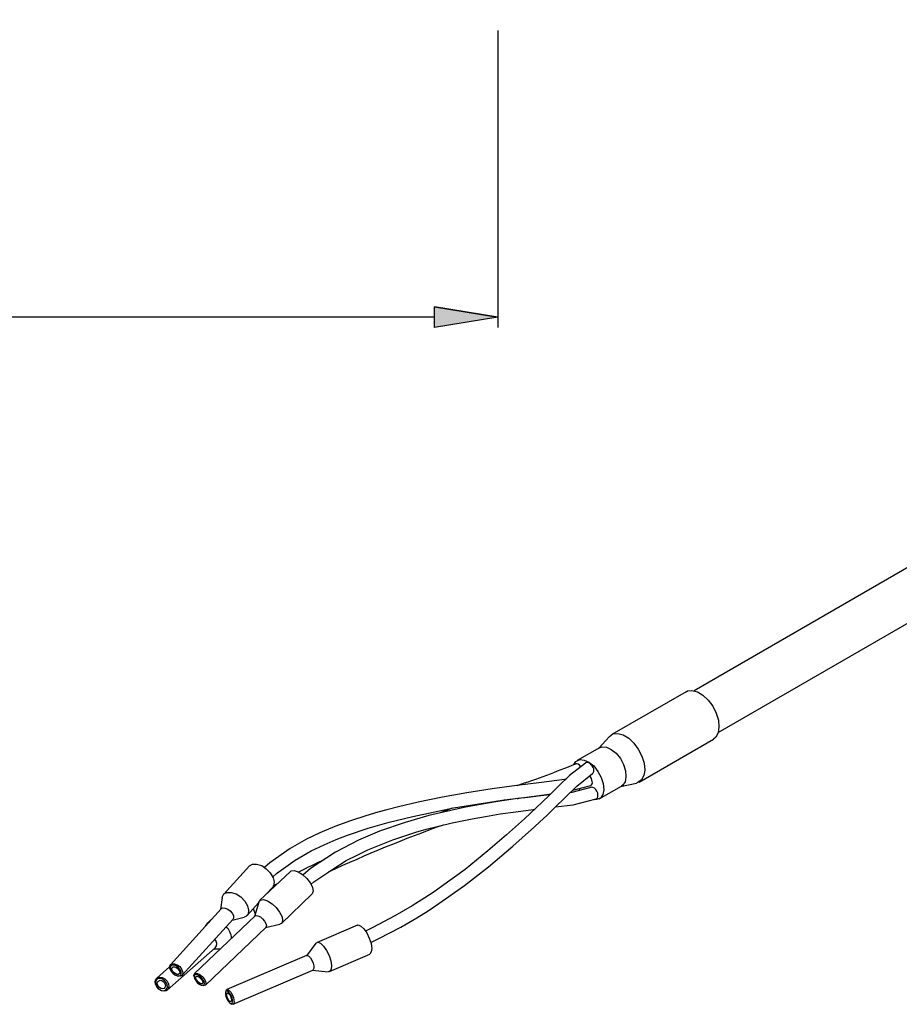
# Model space of a CAD drawing. Extents: x 165 to 962, y 179 to 777.
# Tile 2 of 6: x 488 to 725, y 179 to 444. Entities that reach past the tile are written whole.
import ezdxf

# ---------------------------------------------------------------- set-up
doc = ezdxf.new("R2010")
doc.units = 0
doc.layers.add('CAPA_1', color=7, linetype='CONTINUOUS')

# ---------------------------------------------------------------- blocks, each defined once
blk = doc.blocks.new('BLOCK_2')
at = {"layer": 'CAPA_1', "color": 7}
for points in [[(823.46, 352.44), (669.53, 263.59)], [(676.01, 252.29), (823.32, 337.32)], [(667.37, 263.3), (647.35, 251.78)], [(667.37, 263.3), (667.73, 263.52), (668.95, 263.66), (670.39, 263.3), (671.9, 262.37), (673.34, 261.07), (674.57, 259.42), (675.5, 257.54), (676.08, 255.6), (676.22, 253.8), (676.01, 252.22), (675.36, 251.06), (674.71, 250.56)], [(667.37, 263.3), (667.37, 263.3)], [(646.7, 251.28), (643.75, 248.04)], [(646.7, 251.28), (647.64, 251.93), (648.94, 252.07), (650.38, 251.71), (651.89, 250.78), (653.26, 249.48), (654.48, 247.82), (655.42, 245.95), (656.06, 244.01), (656.21, 242.21), (655.99, 240.7), (655.34, 239.54), (654.34, 238.82), (653.98, 238.68)], [(646.7, 251.28), (646.7, 251.28)], [(654.7, 238.97), (674.71, 250.56)], [(674.71, 250.56), (674.71, 250.56)], [(644.04, 248.18), (637.99, 244.73)], [(644.04, 248.18), (644.69, 248.47), (645.91, 248.4), (647.21, 247.75), (648.5, 246.74), (649.66, 245.3), (650.52, 243.65), (651.02, 241.99), (651.17, 240.41), (650.95, 239.04), (650.3, 238.1), (649.94, 237.89)], [(644.04, 248.18), (644.04, 248.18)], [(637.13, 243.72), (637.7, 244.51), (638.71, 245.02), (639.86, 244.87), (641.16, 244.3), (642.46, 243.29), (643.61, 241.85), (644.47, 240.19), (645.05, 238.54), (645.19, 236.88), (644.9, 235.58), (644.26, 234.65), (643.25, 234.22), (642.6, 234.14)], [(640.37, 244.15), (640.3, 244.15)], [(640.37, 244.15), (640.37, 244.15)], [(640.3, 244.08), (635.98, 240.7), (633.02, 237.82), (630.58, 235.44), (628.63, 233.57), (627.05, 232.06), (625.46, 230.54), (623.81, 229.03), (618.98, 224.71), (613.94, 220.39), (607.82, 215.42), (601.49, 210.82), (599.47, 209.38), (596.95, 207.72), (593.57, 205.56), (588.89, 202.9), (582.98, 199.73), (580.97, 198.79)], [(637.63, 243.86), (637.63, 243.86)], [(639, 243.07), (639, 243.07)], [(640.3, 244.08), (640.3, 244.08)], [(641.52, 243.94), (641.52, 243.94)], [(642.46, 242.5), (642.46, 242.5)], [(642.46, 242.5), (642.46, 242.5)], [(635.11, 239.83), (634.61, 239.69), (628.42, 238.82), (621.79, 238.03), (615.1, 237.1), (608.33, 236.09), (601.7, 234.86), (595.22, 233.5), (589.9, 232.27), (586.73, 231.48), (584.28, 230.83), (581.11, 229.9), (576.94, 228.53), (572.69, 226.94), (568.73, 225.29), (565.13, 223.56), (560.66, 221.04), (555.19, 217.22), (553.75, 215.93)], [(582.41, 195.7), (584.57, 196.78), (590.54, 199.87), (594.86, 202.39), (597.89, 204.26), (600.77, 206.21), (607.68, 211.1), (614.09, 216.07), (620.71, 221.69), (626.54, 226.87), (627.98, 228.24), (629.86, 229.97), (632.09, 232.2), (634.82, 234.79), (637.92, 237.82), (642.17, 241.27)], [(641.38, 240.7), (641.38, 240.7)], [(642.1, 239.11), (642.1, 239.11)], [(642.17, 241.27), (642.17, 241.27)], [(641.74, 237.53), (636.55, 236.16), (636.19, 236.16)], [(636.84, 236.81), (641.66, 238.03)], [(638.78, 236.74), (638.42, 237.17)], [(641.66, 238.03), (641.66, 238.03)], [(641.66, 238.03), (641.66, 238.03)], [(641.66, 237.46), (641.66, 237.46)], [(641.74, 238.03), (641.81, 238.1)], [(641.81, 238.1), (641.81, 238.1)], [(642.24, 237.53), (642.24, 237.53)], [(642.24, 237.53), (642.24, 237.53)], [(643.97, 234.43), (649.94, 237.89)], [(649.73, 237.74), (653.98, 238.68)], [(649.94, 237.89), (649.94, 237.89)], [(653.98, 238.68), (653.98, 238.68)], [(555.98, 213.41), (556.99, 214.34), (562.03, 217.94), (566.35, 220.39), (569.88, 222.05), (573.12, 223.49), (576.14, 224.64), (581.69, 226.51), (587.38, 228.17), (593.71, 229.68), (604.73, 231.98), (615.53, 233.71), (618.34, 234.14), (621.36, 234.5), (625.1, 235.01), (629.78, 235.58), (630.94, 235.8)], [(630.65, 235.51), (628.2, 235.22), (624.82, 234.79), (622.01, 234.5), (619.56, 234.14), (616.1, 233.64), (612, 232.92), (607.9, 232.2), (604.01, 231.34), (598.03, 229.97), (591.7, 228.1), (584.78, 225.72), (579.1, 223.27), (572.9, 220.03), (566.21, 215.64), (564.12, 213.91)], [(621.94, 234.43), (622.58, 234.72)], [(622.58, 234.72), (622.58, 234.72)], [(632.16, 232.27), (636.91, 232.85), (643.1, 234.43)], [(643.1, 234.43), (643.1, 234.43)], [(643.25, 234.43), (643.32, 234.5)], [(643.32, 234.5), (643.32, 234.5)], [(643.54, 235.94), (643.54, 235.94)], [(566.28, 211.39), (567.07, 212.04), (571.9, 215.35), (575.78, 217.8), (578.88, 219.38), (581.62, 220.68), (588.31, 223.42), (594.58, 225.43), (597.31, 226.22), (600.26, 227.02), (604.37, 227.95), (609.7, 229.03), (613.3, 229.68), (617.26, 230.4), (621.5, 230.98), (626.18, 231.55), (626.62, 231.62)], [(604.3, 231.91), (601.13, 230.69)], [(604.3, 231.91), (604.3, 231.91)], [(549.72, 216.36), (542.81, 208.73)], [(549.72, 216.36), (549.72, 216.36), (550.58, 216.86), (551.66, 216.86), (553.03, 216.43), (554.26, 215.57), (555.34, 214.49), (556.13, 213.19), (556.42, 212.04), (556.2, 210.96), (555.98, 210.6)], [(549.72, 216.36), (549.72, 216.36)], [(560.74, 214.85), (560.95, 215.06), (561.74, 215.14), (562.82, 214.78), (564.05, 214.06), (565.2, 212.98), (566.14, 211.75), (566.71, 210.53), (566.93, 209.52), (566.64, 208.8), (566.57, 208.73)], [(560.74, 214.85), (552.46, 207)], [(560.74, 214.85), (560.74, 214.85)], [(554.18, 208.66), (555.98, 210.6)], [(555.98, 210.6), (555.98, 210.6)], [(557.21, 211.54), (556.06, 210.89)], [(557.21, 211.54), (557.21, 211.54)], [(542.38, 207.86), (541.94, 204.62)], [(542.38, 207.86), (542.38, 207.94), (542.81, 208.8), (543.67, 209.23), (544.82, 209.23), (546.12, 208.8), (547.42, 208.01), (548.5, 206.86), (549.22, 205.63), (549.5, 204.41), (549.36, 203.4), (548.71, 202.75), (548.28, 202.54)], [(542.38, 207.86), (542.38, 207.86)], [(552.24, 206.57), (552.24, 206.64), (552.74, 207.14), (553.54, 207.29), (554.62, 206.93), (555.84, 206.14), (556.92, 205.13), (557.86, 203.9), (558.5, 202.68), (558.65, 201.67), (558.43, 200.95), (557.93, 200.66)], [(558.36, 200.88), (566.57, 208.73)], [(566.57, 208.73), (566.57, 208.73)], [(542.09, 204.77), (528.41, 189.72)], [(542.09, 204.77), (542.09, 204.84), (542.59, 205.06), (543.17, 204.98), (543.89, 204.7), (544.54, 204.26), (545.04, 203.62), (545.4, 202.97), (545.4, 202.32), (545.26, 201.96)], [(542.09, 204.77), (542.09, 204.77)], [(549.07, 203.04), (552.17, 206.42)], [(550.73, 204.84), (550.8, 204.62), (551.3, 203.47)], [(552.24, 206.57), (551.09, 202.75)], [(552.17, 206.42), (552.17, 206.42)], [(552.24, 206.57), (552.24, 206.57)], [(531.58, 186.91), (545.26, 201.96)], [(551.23, 202.9), (534.89, 187.34)], [(539.35, 201.82), (538.49, 201.02)], [(539.35, 201.82), (539.35, 201.82)], [(545.04, 201.74), (548.28, 202.54)], [(548.28, 202.54), (548.28, 202.54)], [(551.16, 203.69), (551.45, 203.83)], [(551.23, 202.9), (551.52, 202.97), (552.02, 202.9), (552.67, 202.61), (553.25, 202.1), (553.82, 201.46), (554.18, 200.81), (554.33, 200.23), (554.18, 199.8), (554.11, 199.8)], [(551.23, 202.9), (551.23, 202.9)], [(551.45, 203.83), (551.45, 203.83)], [(537.84, 200.09), (538.49, 201.02), (538.92, 201.31)], [(537.84, 184.25), (554.11, 199.8)], [(554.04, 199.73), (557.93, 200.66)], [(557.93, 200.66), (557.93, 200.66)], [(578.81, 200.38), (567.94, 195.7)], [(578.81, 200.38), (579.02, 200.45), (579.74, 200.16), (580.54, 199.44), (581.33, 198.29), (581.98, 196.92), (582.48, 195.48), (582.7, 194.11), (582.55, 193.18), (582.19, 192.6), (582.12, 192.6)], [(578.81, 200.38), (578.81, 200.38)], [(527.54, 182.88), (540.5, 194.26)], [(540.14, 193.97), (541.94, 194.04)], [(567.65, 195.55), (565.06, 192.17)], [(567.65, 195.55), (568.15, 195.77), (568.87, 195.55), (569.66, 194.76), (570.46, 193.61), (571.18, 192.24), (571.61, 190.8), (571.82, 189.5), (571.75, 188.5), (571.32, 187.92), (570.96, 187.85)], [(565.13, 192.24), (543.67, 183.02)], [(565.13, 192.24), (565.34, 192.24), (565.7, 192.02), (566.14, 191.59), (566.57, 190.94), (566.86, 190.15), (567.07, 189.43), (567.07, 188.78), (566.93, 188.42), (566.78, 188.28)], [(571.25, 187.92), (582.12, 192.6)], [(528.19, 189.14), (524.74, 186.12)], [(528.26, 189.36), (528.48, 189.79), (528.91, 190.01), (529.56, 190.01), (530.28, 189.72), (530.93, 189.22), (531.43, 188.57), (531.72, 187.92), (531.79, 187.34), (531.58, 186.84), (531.07, 186.62), (530.5, 186.7), (530.42, 186.7)], [(528.34, 188.57), (528.26, 188.71), (528.26, 189.36)], [(528.34, 189), (528.34, 188.5), (528.62, 187.92), (529.06, 187.42), (529.63, 186.98), (530.28, 186.7), (530.78, 186.7), (531.22, 186.91), (531.36, 187.27), (531.36, 187.78), (531.07, 188.35), (530.64, 188.93), (530.06, 189.36), (529.49, 189.58), (528.91, 189.65), (528.55, 189.43), (528.34, 189)], [(528.34, 188.57), (528.41, 188.42)], [(528.77, 188.78), (528.91, 189), (529.2, 189.14), (529.56, 189.14), (529.99, 189), (530.42, 188.71), (530.71, 188.28), (530.93, 187.92), (530.93, 187.56), (530.78, 187.27), (530.5, 187.13), (530.14, 187.13), (529.7, 187.34), (529.34, 187.63), (528.98, 187.99), (528.84, 188.42), (528.77, 188.78)], [(526.75, 182.59), (526.03, 182.74), (525.31, 183.17), (524.81, 183.74), (524.45, 184.46), (524.3, 185.18), (524.52, 185.83), (524.95, 186.26), (525.6, 186.41), (526.25, 186.26), (526.97, 185.9), (527.54, 185.26), (527.9, 184.54), (527.98, 183.82), (527.76, 183.17), (527.33, 182.74), (526.75, 182.59)], [(526.54, 182.74), (527.04, 182.88), (527.4, 183.24), (527.62, 183.74), (527.54, 184.39), (527.18, 185.04), (526.75, 185.54), (526.1, 185.9), (525.53, 186.05), (524.95, 185.9), (524.59, 185.54), (524.45, 184.97), (524.52, 184.39), (524.81, 183.74), (525.31, 183.17), (525.89, 182.88), (526.54, 182.74)], [(530.21, 186.7), (530.42, 186.7)], [(534.74, 186.77), (534.74, 186.84), (534.89, 187.27), (535.18, 187.42), (535.75, 187.34), (536.33, 187.06), (536.98, 186.55), (537.48, 185.9), (537.84, 185.26), (537.98, 184.68), (537.91, 184.25), (537.55, 184.1)], [(534.74, 186.77), (534.82, 186.48)], [(537.19, 184.18), (537.48, 184.32), (537.62, 184.68), (537.48, 185.18), (537.19, 185.69), (536.69, 186.26), (536.18, 186.7), (535.61, 186.98), (535.18, 187.06), (534.89, 186.91), (534.82, 186.55), (534.89, 186.05), (535.25, 185.47), (535.68, 184.97), (536.18, 184.46), (536.76, 184.25), (537.19, 184.18)], [(536.9, 184.61), (536.62, 184.61), (536.18, 184.82), (535.82, 185.11), (535.54, 185.54), (535.32, 185.9), (535.25, 186.26), (535.32, 186.48), (535.46, 186.62), (535.82, 186.55), (536.18, 186.34), (536.54, 186.05), (536.9, 185.69), (537.12, 185.26), (537.19, 184.97), (537.12, 184.68), (536.9, 184.61)], [(545.33, 179.14), (566.78, 188.28)], [(566.71, 188.28), (570.96, 187.85)], [(526.32, 183.24), (525.96, 183.31), (525.53, 183.6), (525.17, 183.96), (524.95, 184.39), (524.88, 184.82), (525.02, 185.18), (525.31, 185.4), (525.67, 185.54), (526.1, 185.47), (526.46, 185.18), (526.82, 184.82), (527.04, 184.39), (527.11, 183.96), (526.97, 183.6), (526.75, 183.31), (526.32, 183.24)], [(536.98, 184.18), (537.26, 184.1)], [(537.55, 184.1), (537.26, 184.1)], [(543.46, 182.74), (543.31, 182.38)], [(543.31, 181.66), (543.46, 181.01), (543.74, 180.36), (544.1, 179.78), (544.46, 179.42), (544.82, 179.21), (545.11, 179.35), (545.18, 179.71), (545.18, 180.22), (545.04, 180.86), (544.75, 181.51), (544.39, 182.09), (544.03, 182.52), (543.67, 182.66), (543.46, 182.59), (543.31, 182.23), (543.31, 181.66)], [(543.46, 182.74), (543.53, 182.95), (543.82, 183.02), (544.25, 182.81), (544.68, 182.38), (545.04, 181.73), (545.4, 180.94), (545.54, 180.22), (545.62, 179.57), (545.47, 179.21), (545.18, 179.06), (544.97, 179.14)], [(543.6, 181.44), (543.6, 181.8), (543.67, 182.09), (543.82, 182.16), (544.1, 182.02), (544.32, 181.73), (544.61, 181.37), (544.75, 180.86), (544.9, 180.43), (544.9, 180.07), (544.82, 179.86), (544.68, 179.78), (544.39, 179.86), (544.18, 180.14), (543.89, 180.58), (543.74, 181.01), (543.6, 181.44)], [(544.68, 179.28), (544.97, 179.14)]]:
    blk.add_lwpolyline(points, dxfattribs=at)
for points in [[(642.46, 242.5), (642.31, 243.07), (641.95, 243.58), (641.52, 243.94), (641.02, 244.22), (640.58, 244.3), (640.3, 244.08)], [(642.46, 242.5), (642.31, 243.07), (641.95, 243.58), (641.52, 243.94), (641.02, 244.22), (640.58, 244.3), (640.3, 244.08)], [(642.46, 242.5), (642.31, 243.07), (641.95, 243.58), (641.52, 243.94), (641.02, 244.22), (640.58, 244.3), (640.3, 244.08)], [(642.46, 242.5), (642.31, 243.07), (641.95, 243.58), (641.52, 243.94), (641.02, 244.22), (640.58, 244.3), (640.3, 244.08)], [(642.46, 242.5), (642.31, 243.07), (641.95, 243.58), (641.52, 243.94), (641.02, 244.22), (640.58, 244.3), (640.3, 244.08)], [(642.46, 242.5), (642.31, 243.07), (641.95, 243.58), (641.52, 243.94), (641.02, 244.22), (640.58, 244.3), (640.3, 244.08)], [(642.46, 242.5), (642.31, 243.07), (641.95, 243.58), (641.52, 243.94), (641.02, 244.22), (640.58, 244.3), (640.3, 244.08)], [(642.46, 242.5), (642.31, 243.07), (641.95, 243.58), (641.52, 243.94), (641.02, 244.22), (640.58, 244.3), (640.3, 244.08)], [(642.46, 242.5), (642.31, 243.07), (641.95, 243.58), (641.52, 243.94), (641.02, 244.22), (640.58, 244.3), (640.3, 244.08)], [(642.46, 242.5), (642.31, 243.07), (641.95, 243.58), (641.52, 243.94), (641.02, 244.22), (640.58, 244.3), (640.3, 244.08)], [(642.46, 242.5), (642.31, 243.07), (641.95, 243.58), (641.52, 243.94), (641.02, 244.22), (640.58, 244.3), (640.3, 244.08)], [(642.46, 242.5), (642.31, 243.07), (641.95, 243.58), (641.52, 243.94), (641.02, 244.22), (640.58, 244.3), (640.3, 244.08)], [(642.46, 242.5), (642.31, 243.07), (641.95, 243.58), (641.52, 243.94), (641.02, 244.22), (640.58, 244.3), (640.3, 244.08)], [(642.46, 242.5), (642.31, 243.07), (641.95, 243.58), (641.52, 243.94), (641.02, 244.22), (640.58, 244.3), (640.3, 244.08)], [(642.46, 242.5), (642.31, 243.07), (641.95, 243.58), (641.52, 243.94), (641.02, 244.22), (640.58, 244.3), (640.3, 244.08)], [(642.46, 242.5), (642.31, 243.07), (641.95, 243.58), (641.52, 243.94), (641.02, 244.22), (640.58, 244.3), (640.3, 244.08)], [(642.46, 242.5), (642.31, 243.07), (641.95, 243.58), (641.52, 243.94), (641.02, 244.22), (640.58, 244.3), (640.3, 244.08)], [(642.46, 242.5), (642.31, 243.07), (641.95, 243.58), (641.52, 243.94), (641.02, 244.22), (640.58, 244.3), (640.3, 244.08)], [(642.46, 242.5), (642.31, 243.07), (641.95, 243.58), (641.52, 243.94), (641.02, 244.22), (640.58, 244.3), (640.3, 244.08)], [(642.46, 242.5), (642.31, 243.07), (641.95, 243.58), (641.52, 243.94), (641.02, 244.22), (640.58, 244.3), (640.3, 244.08)], [(642.46, 242.5), (642.31, 243.07), (641.95, 243.58), (641.52, 243.94), (641.02, 244.22), (640.58, 244.3), (640.3, 244.08)], [(641.66, 238.03), (642.02, 238.18), (642.17, 238.61), (642.1, 239.11), (642.02, 239.69), (641.74, 240.26), (641.38, 240.7)], [(641.66, 238.03), (642.02, 238.18), (642.17, 238.61), (642.1, 239.11), (642.02, 239.69), (641.74, 240.26), (641.38, 240.7)], [(641.66, 238.03), (642.02, 238.18), (642.17, 238.61), (642.1, 239.11), (642.02, 239.69), (641.74, 240.26), (641.38, 240.7)], [(641.66, 238.03), (642.02, 238.18), (642.17, 238.61), (642.1, 239.11), (642.02, 239.69), (641.74, 240.26), (641.38, 240.7)], [(641.66, 238.03), (642.02, 238.18), (642.17, 238.61), (642.1, 239.11), (642.02, 239.69), (641.74, 240.26), (641.38, 240.7)], [(641.66, 238.03), (642.02, 238.18), (642.17, 238.61), (642.1, 239.11), (642.02, 239.69), (641.74, 240.26), (641.38, 240.7)], [(641.66, 238.03), (642.02, 238.18), (642.17, 238.61), (642.1, 239.11), (642.02, 239.69), (641.74, 240.26), (641.38, 240.7)], [(641.66, 238.03), (642.02, 238.18), (642.17, 238.61), (642.1, 239.11), (642.02, 239.69), (641.74, 240.26), (641.38, 240.7)], [(641.66, 238.03), (642.02, 238.18), (642.17, 238.61), (642.1, 239.11), (642.02, 239.69), (641.74, 240.26), (641.38, 240.7)], [(641.66, 238.03), (642.02, 238.18), (642.17, 238.61), (642.1, 239.11), (642.02, 239.69), (641.74, 240.26), (641.38, 240.7)], [(641.66, 238.03), (642.02, 238.18), (642.17, 238.61), (642.1, 239.11), (642.02, 239.69), (641.74, 240.26), (641.38, 240.7)], [(641.66, 238.03), (642.02, 238.18), (642.17, 238.61), (642.1, 239.11), (642.02, 239.69), (641.74, 240.26), (641.38, 240.7)], [(641.66, 238.03), (642.02, 238.18), (642.17, 238.61), (642.1, 239.11), (642.02, 239.69), (641.74, 240.26), (641.38, 240.7)], [(641.66, 238.03), (642.02, 238.18), (642.17, 238.61), (642.1, 239.11), (642.02, 239.69), (641.74, 240.26), (641.38, 240.7)], [(641.66, 238.03), (642.02, 238.18), (642.17, 238.61), (642.1, 239.11), (642.02, 239.69), (641.74, 240.26), (641.38, 240.7)], [(641.66, 238.03), (642.02, 238.18), (642.17, 238.61), (642.1, 239.11), (642.02, 239.69), (641.74, 240.26), (641.38, 240.7)], [(641.66, 238.03), (642.02, 238.18), (642.17, 238.61), (642.1, 239.11), (642.02, 239.69), (641.74, 240.26), (641.38, 240.7)], [(641.66, 238.03), (642.02, 238.18), (642.17, 238.61), (642.1, 239.11), (642.02, 239.69), (641.74, 240.26), (641.38, 240.7)], [(641.66, 238.03), (642.02, 238.18), (642.17, 238.61), (642.1, 239.11), (642.02, 239.69), (641.74, 240.26), (641.38, 240.7)], [(641.66, 238.03), (642.02, 238.18), (642.17, 238.61), (642.1, 239.11), (642.02, 239.69), (641.74, 240.26), (641.38, 240.7)], [(641.66, 238.03), (642.02, 238.18), (642.17, 238.61), (642.1, 239.11), (642.02, 239.69), (641.74, 240.26), (641.38, 240.7)], [(643.1, 234.43), (643.54, 234.58), (643.75, 235.22), (643.54, 235.94), (643.32, 236.74), (642.82, 237.38), (642.24, 237.53)], [(643.1, 234.43), (643.54, 234.58), (643.75, 235.22), (643.54, 235.94), (643.32, 236.74), (642.82, 237.38), (642.24, 237.53)], [(643.1, 234.43), (643.54, 234.58), (643.75, 235.22), (643.54, 235.94), (643.32, 236.74), (642.82, 237.38), (642.24, 237.53)], [(643.1, 234.43), (643.54, 234.58), (643.75, 235.22), (643.54, 235.94), (643.32, 236.74), (642.82, 237.38), (642.24, 237.53)], [(643.1, 234.43), (643.54, 234.58), (643.75, 235.22), (643.54, 235.94), (643.32, 236.74), (642.82, 237.38), (642.24, 237.53)], [(643.1, 234.43), (643.54, 234.58), (643.75, 235.22), (643.54, 235.94), (643.32, 236.74), (642.82, 237.38), (642.24, 237.53)], [(643.1, 234.43), (643.54, 234.58), (643.75, 235.22), (643.54, 235.94), (643.32, 236.74), (642.82, 237.38), (642.24, 237.53)], [(643.1, 234.43), (643.54, 234.58), (643.75, 235.22), (643.54, 235.94), (643.32, 236.74), (642.82, 237.38), (642.24, 237.53)], [(643.1, 234.43), (643.54, 234.58), (643.75, 235.22), (643.54, 235.94), (643.32, 236.74), (642.82, 237.38), (642.24, 237.53)], [(643.1, 234.43), (643.54, 234.58), (643.75, 235.22), (643.54, 235.94), (643.32, 236.74), (642.82, 237.38), (642.24, 237.53)], [(643.1, 234.43), (643.54, 234.58), (643.75, 235.22), (643.54, 235.94), (643.32, 236.74), (642.82, 237.38), (642.24, 237.53)], [(643.1, 234.43), (643.54, 234.58), (643.75, 235.22), (643.54, 235.94), (643.32, 236.74), (642.82, 237.38), (642.24, 237.53)], [(643.1, 234.43), (643.54, 234.58), (643.75, 235.22), (643.54, 235.94), (643.32, 236.74), (642.82, 237.38), (642.24, 237.53)], [(643.1, 234.43), (643.54, 234.58), (643.75, 235.22), (643.54, 235.94), (643.32, 236.74), (642.82, 237.38), (642.24, 237.53)], [(643.1, 234.43), (643.54, 234.58), (643.75, 235.22), (643.54, 235.94), (643.32, 236.74), (642.82, 237.38), (642.24, 237.53)], [(643.1, 234.43), (643.54, 234.58), (643.75, 235.22), (643.54, 235.94), (643.32, 236.74), (642.82, 237.38), (642.24, 237.53)], [(643.1, 234.43), (643.54, 234.58), (643.75, 235.22), (643.54, 235.94), (643.32, 236.74), (642.82, 237.38), (642.24, 237.53)], [(643.1, 234.43), (643.54, 234.58), (643.75, 235.22), (643.54, 235.94), (643.32, 236.74), (642.82, 237.38), (642.24, 237.53)], [(643.1, 234.43), (643.54, 234.58), (643.75, 235.22), (643.54, 235.94), (643.32, 236.74), (642.82, 237.38), (642.24, 237.53)], [(643.1, 234.43), (643.54, 234.58), (643.75, 235.22), (643.54, 235.94), (643.32, 236.74), (642.82, 237.38), (642.24, 237.53)], [(643.1, 234.43), (643.54, 234.58), (643.75, 235.22), (643.54, 235.94), (643.32, 236.74), (642.82, 237.38), (642.24, 237.53)]]:
    blk.add_open_spline(points, degree=3, knots=[0, 0, 0, 0, 1, 1, 1, 2, 2, 2, 2], dxfattribs=at)
for points in [[(621.86, 238.03), (627.19, 239.83), (632.45, 241.78), (637.63, 243.86)], [(639, 243.07), (638.57, 243.72), (637.99, 244.01), (637.63, 243.86)], [(639, 243.07), (638.57, 243.72), (637.99, 244.01), (637.63, 243.86)], [(639, 243.07), (638.57, 243.72), (637.99, 244.01), (637.63, 243.86)], [(639, 243.07), (638.57, 243.72), (637.99, 244.01), (637.63, 243.86)], [(639, 243.07), (638.57, 243.72), (637.99, 244.01), (637.63, 243.86)], [(639, 243.07), (638.57, 243.72), (637.99, 244.01), (637.63, 243.86)], [(639, 243.07), (638.57, 243.72), (637.99, 244.01), (637.63, 243.86)], [(639, 243.07), (638.57, 243.72), (637.99, 244.01), (637.63, 243.86)], [(639, 243.07), (638.57, 243.72), (637.99, 244.01), (637.63, 243.86)], [(639, 243.07), (638.57, 243.72), (637.99, 244.01), (637.63, 243.86)], [(639, 243.07), (638.57, 243.72), (637.99, 244.01), (637.63, 243.86)], [(639, 243.07), (638.57, 243.72), (637.99, 244.01), (637.63, 243.86)], [(639, 243.07), (638.57, 243.72), (637.99, 244.01), (637.63, 243.86)], [(639, 243.07), (638.57, 243.72), (637.99, 244.01), (637.63, 243.86)], [(639, 243.07), (638.57, 243.72), (637.99, 244.01), (637.63, 243.86)], [(639, 243.07), (638.57, 243.72), (637.99, 244.01), (637.63, 243.86)], [(639, 243.07), (638.57, 243.72), (637.99, 244.01), (637.63, 243.86)], [(639, 243.07), (638.57, 243.72), (637.99, 244.01), (637.63, 243.86)], [(639, 243.07), (638.57, 243.72), (637.99, 244.01), (637.63, 243.86)], [(639, 243.07), (638.57, 243.72), (637.99, 244.01), (637.63, 243.86)], [(639, 243.07), (638.57, 243.72), (637.99, 244.01), (637.63, 243.86)], [(642.17, 241.27), (642.46, 241.49), (642.6, 241.99), (642.46, 242.5)], [(642.17, 241.27), (642.46, 241.49), (642.6, 241.99), (642.46, 242.5)], [(642.17, 241.27), (642.46, 241.49), (642.6, 241.99), (642.46, 242.5)], [(642.17, 241.27), (642.46, 241.49), (642.6, 241.99), (642.46, 242.5)], [(642.17, 241.27), (642.46, 241.49), (642.6, 241.99), (642.46, 242.5)], [(642.17, 241.27), (642.46, 241.49), (642.6, 241.99), (642.46, 242.5)], [(642.17, 241.27), (642.46, 241.49), (642.6, 241.99), (642.46, 242.5)], [(642.17, 241.27), (642.46, 241.49), (642.6, 241.99), (642.46, 242.5)], [(642.17, 241.27), (642.46, 241.49), (642.6, 241.99), (642.46, 242.5)], [(642.17, 241.27), (642.46, 241.49), (642.6, 241.99), (642.46, 242.5)], [(642.17, 241.27), (642.46, 241.49), (642.6, 241.99), (642.46, 242.5)], [(642.17, 241.27), (642.46, 241.49), (642.6, 241.99), (642.46, 242.5)], [(642.17, 241.27), (642.46, 241.49), (642.6, 241.99), (642.46, 242.5)], [(642.17, 241.27), (642.46, 241.49), (642.6, 241.99), (642.46, 242.5)], [(642.17, 241.27), (642.46, 241.49), (642.6, 241.99), (642.46, 242.5)], [(642.17, 241.27), (642.46, 241.49), (642.6, 241.99), (642.46, 242.5)], [(642.17, 241.27), (642.46, 241.49), (642.6, 241.99), (642.46, 242.5)], [(642.17, 241.27), (642.46, 241.49), (642.6, 241.99), (642.46, 242.5)], [(642.17, 241.27), (642.46, 241.49), (642.6, 241.99), (642.46, 242.5)], [(642.17, 241.27), (642.46, 241.49), (642.6, 241.99), (642.46, 242.5)], [(642.17, 241.27), (642.46, 241.49), (642.6, 241.99), (642.46, 242.5)], [(642.24, 237.53), (642.02, 237.6), (641.81, 237.6), (641.66, 237.46)], [(642.24, 237.53), (642.02, 237.6), (641.81, 237.6), (641.66, 237.46)], [(642.24, 237.53), (642.02, 237.6), (641.81, 237.6), (641.66, 237.46)], [(642.24, 237.53), (642.02, 237.6), (641.81, 237.6), (641.66, 237.46)], [(642.24, 237.53), (642.02, 237.6), (641.81, 237.6), (641.66, 237.46)], [(642.24, 237.53), (642.02, 237.6), (641.81, 237.6), (641.66, 237.46)], [(642.24, 237.53), (642.02, 237.6), (641.81, 237.6), (641.66, 237.46)], [(642.24, 237.53), (642.02, 237.6), (641.81, 237.6), (641.66, 237.46)], [(642.24, 237.53), (642.02, 237.6), (641.81, 237.6), (641.66, 237.46)], [(642.24, 237.53), (642.02, 237.6), (641.81, 237.6), (641.66, 237.46)], [(642.24, 237.53), (642.02, 237.6), (641.81, 237.6), (641.66, 237.46)], [(642.24, 237.53), (642.02, 237.6), (641.81, 237.6), (641.66, 237.46)], [(642.24, 237.53), (642.02, 237.6), (641.81, 237.6), (641.66, 237.46)], [(642.24, 237.53), (642.02, 237.6), (641.81, 237.6), (641.66, 237.46)], [(642.24, 237.53), (642.02, 237.6), (641.81, 237.6), (641.66, 237.46)], [(642.24, 237.53), (642.02, 237.6), (641.81, 237.6), (641.66, 237.46)], [(642.24, 237.53), (642.02, 237.6), (641.81, 237.6), (641.66, 237.46)], [(642.24, 237.53), (642.02, 237.6), (641.81, 237.6), (641.66, 237.46)], [(642.24, 237.53), (642.02, 237.6), (641.81, 237.6), (641.66, 237.46)], [(642.24, 237.53), (642.02, 237.6), (641.81, 237.6), (641.66, 237.46)], [(642.24, 237.53), (642.02, 237.6), (641.81, 237.6), (641.66, 237.46)], [(601.92, 227.38), (591.48, 223.63), (581.11, 219.38), (570.96, 214.7)], [(569.95, 218.09), (567.58, 217.01), (565.27, 215.86), (562.97, 214.7)], [(544.9, 196.85), (544.82, 198.07), (544.32, 199.15), (543.46, 200.02)], [(540.5, 194.26), (541.08, 194.98), (541.08, 195.98), (540.43, 196.63)]]:
    blk.add_open_spline(points, degree=3, dxfattribs=at)
blk = doc.blocks.new('*U45')
at = {"layer": 'CAPA_1', "color": 7}
blk.add_solid([(599.62, 361.44), (599.62, 367.06), (616.61, 364.25)], dxfattribs=at)
blk = doc.blocks.new('BLOCK_16')
at = {"layer": 'CAPA_1'}
blk.add_lwpolyline([(616.61, 364.25), (599.62, 361.44), (599.62, 367.06), (616.61, 364.25)], dxfattribs=at)
at = {"layer": 'CAPA_1', "color": 7}
for points in [[(599.62, 367.06), (616.61, 364.25)], [(616.61, 364.25), (599.62, 361.44), (599.62, 367.06), (616.61, 364.25)]]:
    blk.add_lwpolyline(points, dxfattribs=at)
at = {"layer": 'CAPA_1'}
blk.add_open_spline([(599.62, 367.06), (599.62, 367.06), (616.61, 364.25), (616.61, 364.25), (616.61, 364.25), (599.62, 367.06), (599.62, 367.06), (599.62, 367.06), (599.62, 367.06), (599.62, 367.06)], degree=3, knots=[0, 0, 0, 0, 1, 1, 1, 2, 2, 2, 3, 3, 3, 3], dxfattribs=at)
at = {"layer": 'CAPA_1', "color": 7}
blk.add_blockref('*U45', (0, 0), dxfattribs=at)
blk = doc.blocks.new('*U46')
at = {"layer": 'CAPA_1', "color": 7}
blk.add_solid([(187.78, 361.44), (170.78, 364.25), (187.78, 367.06)], dxfattribs=at)
blk = doc.blocks.new('BLOCK_17')
at = {"layer": 'CAPA_1'}
blk.add_lwpolyline([(170.78, 364.25), (187.78, 361.44), (187.78, 367.06), (170.78, 364.25)], dxfattribs=at)
at = {"layer": 'CAPA_1', "color": 7}
for points in [[(187.78, 367.06), (170.78, 364.25)], [(170.78, 364.25), (187.78, 361.44), (187.78, 367.06), (170.78, 364.25)]]:
    blk.add_lwpolyline(points, dxfattribs=at)
at = {"layer": 'CAPA_1'}
blk.add_open_spline([(187.78, 367.06), (187.78, 367.06), (170.78, 364.25), (170.78, 364.25), (170.78, 364.25), (187.78, 367.06), (187.78, 367.06), (187.78, 367.06), (187.78, 367.06), (187.78, 367.06)], degree=3, knots=[0, 0, 0, 0, 1, 1, 1, 2, 2, 2, 3, 3, 3, 3], dxfattribs=at)
at = {"layer": 'CAPA_1', "color": 7}
blk.add_blockref('*U46', (0, 0), dxfattribs=at)
blk = doc.blocks.new('BLOCK_18')
at = {"layer": 'CAPA_1', "color": 7, "insert": (385.49, 370.08), "char_height": 6.7075, "attachment_point": 7}
blk.add_mtext('\\fArial|b0|i0|c0|p34;\\W1;550', dxfattribs=at)
blk = doc.blocks.new('BLOCK_15')
at = {"layer": 'CAPA_1'}
for points in [[(616.61, 441.5), (616.61, 441.5)], [(616.61, 441.5), (616.61, 361.44)], [(170.78, 436.97), (170.78, 436.97)], [(170.78, 436.97), (170.78, 361.44)], [(599.62, 364.25), (187.78, 364.25)], [(599.62, 364.25), (599.62, 364.25)]]:
    blk.add_lwpolyline(points, dxfattribs=at)
for name in ['BLOCK_18', 'BLOCK_17', 'BLOCK_16']:
    blk.add_blockref(name, (0, 0), dxfattribs=at)
blk = doc.blocks.new('*U58')
at = {"layer": 'CAPA_1', "color": 7, "extrusion": (0, 0, -1)}
for points in [[(-616.61, 450), (-616.61, 450.07), (-616.63, 450)], [(-616.63, 450), (-616.61, 450.07), (-616.63, 450.07)], [(-616.63, 450), (-616.63, 450.07), (-616.64, 450)], [(-616.64, 450), (-616.63, 450.07), (-616.64, 450.07)], [(-616.64, 450), (-616.64, 450.07), (-616.65, 450)], [(-616.65, 450), (-616.64, 450.07), (-616.65, 450.07)], [(-616.65, 450), (-616.65, 450.07), (-616.66, 450)], [(-616.66, 450), (-616.65, 450.07), (-616.66, 450.07)], [(-616.66, 450), (-616.66, 450.07), (-616.66, 450)], [(-616.66, 450), (-616.66, 450.07), (-616.66, 450.07)], [(-616.66, 450), (-616.66, 450.07), (-616.67, 450)], [(-616.67, 450), (-616.66, 450.07), (-616.67, 450.07)], [(-616.67, 450), (-616.67, 450.07), (-616.67, 450)], [(-616.67, 450), (-616.67, 450.07), (-616.67, 450.06)], [(-616.67, 450), (-616.67, 450.06), (-616.67, 450)], [(-616.67, 450), (-616.67, 450.06), (-616.67, 450.06)], [(-616.67, 450), (-616.67, 450.06), (-616.67, 450)], [(-616.67, 450), (-616.67, 450.06), (-616.67, 450.06)], [(-616.67, 450), (-616.67, 450.06), (-616.67, 450)], [(-616.67, 450), (-616.67, 450.06), (-616.67, 450.06)], [(-616.67, 450), (-616.67, 450.06), (-616.68, 450)], [(-616.68, 450), (-616.67, 450.06), (-616.68, 450.05)], [(-616.68, 450), (-616.68, 450.05), (-616.68, 450)], [(-616.68, 450), (-616.68, 450.05), (-616.68, 450.05)], [(-616.68, 450), (-616.68, 450.05), (-616.68, 450)], [(-616.68, 450), (-616.68, 450.05), (-616.68, 450.04)], [(-616.68, 450), (-616.68, 450.04), (-616.68, 450)], [(-616.68, 450), (-616.68, 450.04), (-616.68, 450.03)], [(-616.68, 450), (-616.68, 450.03), (-616.68, 450)], [(-616.68, 450), (-616.68, 450.03), (-616.68, 450.02)], [(-616.68, 450), (-616.68, 450.02), (-616.68, 450)]]:
    blk.add_solid(points, dxfattribs=at)
blk = doc.blocks.new('BLOCK_27')
at = {"layer": 'CAPA_1', "color": 7}
for points in [[(616.68, 450), (616.68, 450.07), (616.68, 450.07), (616.61, 450.07), (616.61, 450.07), (616.61, 450.07), (616.61, 450), (616.61, 450), (616.61, 450), (616.61, 450), (616.68, 450), (616.68, 450), (616.68, 450)], [(170.78, 445.46), (170.78, 445.46), (170.78, 445.46), (170.78, 445.46), (170.71, 445.46), (170.71, 445.46), (170.71, 445.46), (170.71, 445.46), (170.71, 445.46), (170.78, 445.46), (170.78, 445.46), (170.78, 445.46), (170.78, 445.46)], [(170.78, 364.25), (170.78, 364.25), (170.78, 364.25), (170.78, 364.25), (170.71, 364.25), (170.71, 364.25), (170.71, 364.25), (170.71, 364.25), (170.71, 364.25), (170.78, 364.25), (170.78, 364.25), (170.78, 364.25), (170.78, 364.25)]]:
    blk.add_open_spline(points, degree=3, knots=[0, 0, 0, 0, 1, 1, 1, 2, 2, 2, 3, 3, 3, 4, 4, 4, 4], dxfattribs=at)
blk.add_blockref('*U58', (0, 0), dxfattribs=at)
blk = doc.blocks.new('BLOCK_3')
at = {"layer": 'CAPA_1'}
for name in ['BLOCK_27', 'BLOCK_15']:
    blk.add_blockref(name, (0, 0), dxfattribs=at)

msp = doc.modelspace()

# ---------------------------------------------------------------- block references
at = {"layer": 'CAPA_1'}
for name in ['BLOCK_3', 'BLOCK_2']:
    msp.add_blockref(name, (0, 0), dxfattribs=at)

doc.saveas('drawing.dxf')
